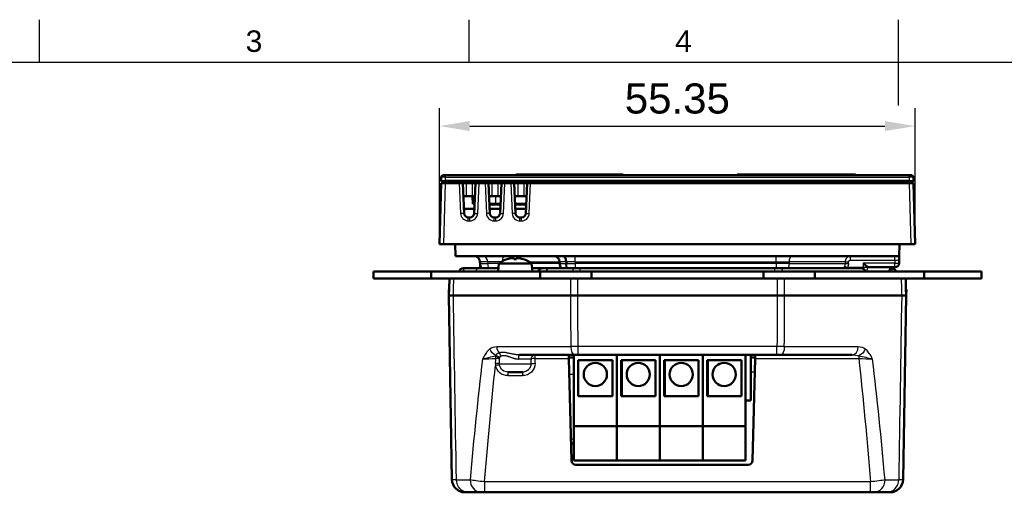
# Model space of a CAD drawing. Header units: millimetres. Extents: x 0 to 420, y 0 to 297.
# Tile 4 of 11: x 113 to 227, y 237 to 292. Entities that reach past the tile are written whole.
import ezdxf
from ezdxf.enums import TextEntityAlignment as Align

# ---------------------------------------------------------------- set-up
doc = ezdxf.new("R2010")
doc.units = ezdxf.units.MM
doc.header["$LTSCALE"] = 0.75
for name, color, linetype, lineweight in [('BORDER', 7, 'Continuous', 25), ('FD_Dimensions', 7, 'Continuous', 25), ('Visible', 7, 'Continuous', 50), ('Visible Narrow', 7, 'Continuous', 25)]:
    doc.layers.add(name, color=color, linetype=linetype, lineweight=lineweight)
doc.styles.add('FusionTitle', font='arial.ttf')
doc.styles.get("Standard").update_dxf_attribs({"font": 'arial.ttf'})
doc.dimstyles.new('Dim-ISO-25', dxfattribs={"dimtxt": 3.5, "dimasz": 3.5, "dimexe": 2.1, "dimexo": 2.1, "dimgap": 1.4, "dimtad": 1, "dimzin": 12, "dimdsep": 46, "dimtxsty": 'Standard', "dimcen": 0, "dimazin": 3, "dimtp": 0.1, "dimtm": 0.1, "dimtfac": 0.714286, "dimtmove": 0, "dimatfit": 3, "dimfxl": 1, "dimtzin": 12, "dimarcsym": 0})

# ---------------------------------------------------------------- blocks, each defined once
blk = doc.blocks.new('ISO_A3_SHEET')
at = {"layer": 'BORDER'}
for p, q in [((115, 292), (115, 287)), ((165, 292), (165, 287)), ((215, 292), (215, 282)), ((410, 287), (20, 287))]:
    blk.add_line(p, q, dxfattribs=at)
at = {"layer": 'BORDER', "style": 'FusionTitle'}
for s, p in [('3', (140, 289.5)), ('4', (190, 289.5))]:
    blk.add_text(s, height=2.5, dxfattribs=at).set_placement(p, align=Align.MIDDLE)
blk = doc.blocks.new('*D14')
at = {"layer": 'Defpoints', "color": 0, "transparency": 16777216}
for p in [(216.964662, 279.610899), (161.616822, 265.865791), (216.964662, 265.865791)]:
    blk.add_point(p, dxfattribs=at)
at = {"layer": 'FD_Dimensions', "color": 0, "lineweight": -2, "transparency": 16777216}
for p, q in [((161.616822, 267.965791), (161.616822, 281.710899)), ((216.964662, 267.965791), (216.964662, 281.710899)), ((165.116822, 279.610899), (213.464662, 279.610899))]:
    blk.add_line(p, q, dxfattribs=at)
at = {"layer": 'FD_Dimensions', "color": 0, "transparency": 16777216}
for points in [[(165.116822, 280.194233), (165.116822, 279.027566), (161.616822, 279.610899)], [(213.464662, 280.194233), (213.464662, 279.027566), (216.964662, 279.610899)]]:
    blk.add_solid(points, dxfattribs=at)
at = {"layer": 'FD_Dimensions', "color": 0, "transparency": 16777216, "insert": (189.290742, 282.799098), "char_height": 3.5, "attachment_point": 5}
blk.add_mtext('55.35', dxfattribs=at)

msp = doc.modelspace()

# ---------------------------------------------------------------- linework, layer by layer
at = {"layer": 'Visible', "extrusion": (0, 1, 2.967e-13)}
for p, q in [((170.5, 273.977), (182.975, 273.977)), ((170.5, 273.877), (170.5, 273.977)), ((182.975, 273.877), (182.975, 273.977)), ((196.238, 273.977), (208.712, 273.977)), ((196.238, 273.877), (196.238, 273.977)), ((208.712, 273.877), (208.712, 273.977)), ((208.712, 273.977), (208.817, 273.977)), ((208.817, 273.977), (209.018, 273.977)), ((208.817, 273.877), (208.817, 273.977)), ((209.018, 273.977), (209.22, 273.977)), ((209.018, 273.877), (209.018, 273.977)), ((209.22, 273.977), (209.407, 273.977)), ((209.22, 273.877), (209.22, 273.977)), ((209.407, 273.977), (209.577, 273.977)), ((209.407, 273.877), (209.407, 273.977)), ((209.577, 273.877), (209.577, 273.977)), ((209.577, 273.977), (209.725, 273.977)), ((209.725, 273.977), (209.847, 273.977)), ((209.725, 273.877), (209.725, 273.977)), ((209.847, 273.977), (209.94, 273.977)), ((209.847, 273.877), (209.847, 273.977)), ((209.94, 273.977), (209.998, 273.977)), ((209.94, 273.877), (209.94, 273.977)), ((209.998, 273.977), (210.018, 273.977)), ((209.998, 273.877), (209.998, 273.977)), ((210.018, 273.877), (210.018, 273.977)), ((161.803, 272.966), (161.617, 265.866)), ((161.791, 273.067), (162.291, 273.067)), ((161.791, 273.066), (161.791, 273.067)), ((162.291, 273.066), (161.791, 273.066)), ((161.803, 273.677), (161.803, 273.277)), ((161.803, 272.966), (162.303, 272.966)), ((162.003, 273.877), (162.303, 273.877)), ((162.303, 273.077), (162.003, 273.077)), ((162.291, 273.067), (216.291, 273.067)), ((216.291, 273.066), (162.291, 273.066)), ((216.279, 273.877), (162.303, 273.877)), ((162.303, 273.077), (216.279, 273.077)), ((163.903, 272.966), (162.303, 272.966)), ((163.903, 272.966), (164.303, 272.966)), ((164.457, 269.444), (164.303, 272.966)), ((164.303, 272.966), (164.703, 272.966)), ((164.703, 272.966), (165.403, 272.966)), ((165.403, 272.966), (165.803, 272.966)), ((165.803, 272.966), (165.649, 269.444)), ((165.803, 272.966), (166.203, 272.966)), ((166.903, 272.966), (166.203, 272.966)), ((166.903, 272.966), (167.303, 272.966)), ((167.457, 269.444), (167.303, 272.966)), ((167.303, 272.966), (167.703, 272.966)), ((167.703, 272.966), (168.403, 272.966)), ((168.403, 272.966), (168.803, 272.966)), ((168.803, 272.966), (168.649, 269.444)), ((168.803, 272.966), (169.203, 272.966)), ((169.903, 272.966), (169.203, 272.966)), ((169.903, 272.966), (170.303, 272.966)), ((170.457, 269.444), (170.303, 272.966)), ((170.303, 272.966), (170.703, 272.966)), ((170.703, 272.966), (171.403, 272.966)), ((171.403, 272.966), (171.803, 272.966)), ((171.803, 272.966), (171.649, 269.444)), ((171.803, 272.966), (172.203, 272.966)), ((216.279, 272.966), (172.203, 272.966)), ((216.279, 273.877), (216.579, 273.877)), ((216.579, 273.077), (216.279, 273.077)), ((216.279, 272.966), (216.779, 272.966)), ((216.291, 273.067), (216.791, 273.067)), ((216.791, 273.066), (216.291, 273.066)), ((216.779, 273.277), (216.779, 273.677)), ((216.965, 265.866), (216.779, 272.966)), ((216.791, 273.066), (216.791, 273.067)), ((164.703, 271.466), (164.557, 271.466)), ((165.403, 271.466), (164.703, 271.466)), ((165.549, 271.466), (165.403, 271.466)), ((165.437, 271.466), (165.477, 270.566)), ((165.698, 270.566), (165.477, 270.566)), ((168.103, 270.566), (167.408, 270.566)), ((167.703, 271.466), (167.557, 271.466)), ((168.403, 271.466), (167.703, 271.466)), ((168.103, 270.566), (168.698, 270.566)), ((168.549, 271.466), (168.403, 271.466)), ((170.408, 270.566), (171.698, 270.566)), ((170.703, 271.466), (170.557, 271.466)), ((171.403, 271.466), (170.703, 271.466)), ((170.913, 270.466), (170.909, 270.566)), ((171.549, 271.466), (171.403, 271.466)), ((171.542, 270.466), (171.542, 270.566)), ((171.692, 270.566), (171.692, 270.466)), ((164.434, 269.966), (165.672, 269.966)), ((168.094, 270.466), (167.412, 270.466)), ((167.434, 269.966), (168.672, 269.966)), ((167.954, 270.382), (167.854, 270.466)), ((167.954, 270.382), (168.054, 270.466)), ((168.694, 270.466), (168.094, 270.466)), ((168.454, 270.382), (168.354, 270.466)), ((168.454, 270.382), (168.554, 270.466)), ((170.913, 270.466), (170.412, 270.466)), ((170.454, 270.382), (170.414, 270.416)), ((170.434, 269.966), (171.672, 269.966)), ((170.454, 270.382), (170.554, 270.466)), ((170.954, 270.382), (170.854, 270.466)), ((171.542, 270.466), (170.913, 270.466)), ((170.954, 270.382), (171.054, 270.466)), ((171.454, 270.382), (171.354, 270.466)), ((171.454, 270.382), (171.554, 270.466)), ((171.542, 270.466), (171.692, 270.466)), ((171.694, 270.466), (171.692, 270.466)), ((165.149, 268.966), (164.956, 268.966)), ((168.149, 268.966), (167.956, 268.966)), ((171.149, 268.966), (170.956, 268.966)), ((162.117, 265.866), (161.617, 265.866)), ((162.117, 265.866), (216.465, 265.866)), ((163.455, 264.466), (163.418, 265.866)), ((215.127, 264.466), (215.163, 265.866)), ((216.965, 265.866), (216.465, 265.866)), ((215.127, 264.466), (163.455, 264.466)), ((166.31, 263.796), (166.318, 263.613)), ((169.496, 264.124), (169.494, 264.124)), ((170.557, 264.124), (170.27, 264.124)), ((171.333, 264.124), (171.331, 264.124)), ((175.593, 263.613), (175.585, 263.796)), ((209.066, 264.314), (209.066, 264.314)), ((215.105, 263.653), (215.114, 263.979)), ((215.114, 263.979), (215.127, 264.466)), ((160.614, 262.662), (153.914, 262.662)), ((153.914, 261.862), (153.914, 262.662)), ((173.314, 262.662), (160.614, 262.662)), ((160.614, 261.862), (160.614, 262.662)), ((164.379, 263.062), (164.733, 263.062)), ((164.733, 263.062), (166.237, 263.062)), ((168.285, 263.062), (166.237, 263.062)), ((166.318, 263.613), (166.343, 263.062)), ((168.449, 263.062), (168.285, 263.062)), ((168.498, 263.625), (168.414, 262.662)), ((168.498, 263.625), (172.329, 263.625)), ((172.329, 263.625), (172.414, 262.662)), ((173.611, 263.062), (172.379, 263.062)), ((173.314, 262.662), (179.314, 262.662)), ((173.314, 261.862), (173.314, 262.662)), ((174.292, 263.062), (173.611, 263.062)), ((174.292, 263.062), (177.319, 263.062)), ((177.972, 263.062), (177.319, 263.062)), ((200.655, 263.062), (177.972, 263.062)), ((179.314, 262.662), (179.314, 261.862)), ((199.314, 262.662), (179.314, 262.662)), ((199.314, 262.662), (205.314, 262.662)), ((199.314, 261.862), (199.314, 262.662)), ((201.308, 263.062), (200.655, 263.062)), ((201.308, 263.062), (210.694, 263.062)), ((205.314, 262.662), (205.314, 261.862)), ((218.014, 262.662), (205.314, 262.662)), ((211.622, 263.166), (214.605, 263.166)), ((214.249, 263.062), (214.085, 263.062)), ((214.092, 263.135), (214.094, 263.166)), ((218.014, 261.862), (218.014, 262.662)), ((224.714, 262.662), (218.014, 262.662)), ((224.714, 261.862), (224.714, 262.662)), ((153.914, 261.862), (160.614, 261.862)), ((160.614, 261.862), (173.314, 261.862)), ((162.748, 261.862), (162.716, 260.662)), ((179.314, 261.862), (173.314, 261.862)), ((179.314, 261.862), (199.314, 261.862)), ((205.314, 261.862), (199.314, 261.862)), ((205.314, 261.862), (218.014, 261.862)), ((215.911, 260.662), (215.88, 261.862)), ((218.014, 261.862), (224.714, 261.862)), ((162.67, 260.562), (162.714, 260.562)), ((162.682, 259.862), (162.67, 260.562)), ((162.716, 260.662), (162.695, 259.862)), ((215.932, 259.862), (215.911, 260.662)), ((215.914, 260.562), (215.957, 260.562)), ((215.957, 260.562), (215.945, 259.862)), ((162.682, 259.862), (163.056, 238.435)), ((176.849, 259.862), (163.219, 259.862)), ((177.701, 259.862), (176.849, 259.862)), ((177.701, 259.862), (200.926, 259.862)), ((201.779, 259.862), (200.926, 259.862)), ((215.409, 259.862), (201.779, 259.862)), ((215.571, 238.435), (215.945, 259.862)), ((169.191, 252.904), (169.191, 252.903)), ((177.309, 252.962), (170.931, 252.962)), ((176.669, 252.548), (176.658, 252.962)), ((177.244, 252.662), (176.666, 252.662)), ((176.981, 240.648), (176.669, 252.548)), ((177.244, 252.973), (177.244, 252.973)), ((177.244, 244.662), (177.244, 252.962)), ((177.309, 252.962), (177.736, 252.962)), ((177.736, 252.962), (200.891, 252.962)), ((177.744, 252.362), (181.744, 252.362)), ((177.744, 248.162), (177.744, 252.362)), ((181.744, 252.362), (181.744, 248.162)), ((182.244, 244.662), (182.244, 252.962)), ((182.244, 244.662), (182.244, 252.962)), ((182.744, 252.362), (186.744, 252.362)), ((182.744, 248.162), (182.744, 252.362)), ((182.844, 252.362), (182.844, 248.162)), ((186.744, 252.362), (186.744, 248.162)), ((187.244, 244.662), (187.244, 252.962)), ((187.244, 244.662), (187.244, 252.962)), ((187.744, 252.362), (191.744, 252.362)), ((187.744, 248.162), (187.744, 252.362)), ((187.844, 252.362), (187.844, 248.162)), ((191.744, 252.362), (191.744, 248.162)), ((192.244, 244.662), (192.244, 252.962)), ((192.244, 244.662), (192.244, 252.962)), ((192.744, 252.362), (196.744, 252.362)), ((192.744, 248.162), (192.744, 252.362)), ((192.844, 252.362), (192.844, 248.162)), ((196.744, 252.362), (196.744, 248.162)), ((197.244, 244.662), (197.244, 252.962)), ((197.844, 252.962), (197.844, 247.662)), ((198.361, 252.662), (197.844, 252.662)), ((198.358, 252.548), (198.047, 240.648)), ((198.369, 252.962), (198.358, 252.548)), ((201.319, 252.962), (200.891, 252.962)), ((209.636, 252.962), (201.319, 252.962)), ((171.261, 250.962), (169.567, 250.962)), ((181.744, 248.162), (177.744, 248.162)), ((186.744, 248.162), (182.744, 248.162)), ((191.744, 248.162), (187.744, 248.162)), ((196.744, 248.162), (192.744, 248.162)), ((197.244, 247.662), (197.844, 247.662)), ((177.244, 240.662), (177.244, 244.662)), ((177.244, 244.662), (182.244, 244.662)), ((182.244, 240.662), (182.244, 244.662)), ((182.244, 244.662), (187.244, 244.662)), ((182.244, 244.662), (182.244, 240.662)), ((187.244, 240.662), (187.244, 244.662)), ((187.244, 244.662), (192.244, 244.662)), ((187.244, 244.662), (187.244, 240.662)), ((192.244, 240.662), (192.244, 244.662)), ((192.244, 244.662), (197.244, 244.662)), ((192.244, 244.662), (192.244, 240.662)), ((197.244, 244.662), (197.244, 240.662)), ((176.928, 242.662), (177.244, 242.662)), ((182.244, 240.662), (177.244, 240.662)), ((197.547, 240.162), (177.48, 240.162)), ((187.244, 240.662), (182.244, 240.662)), ((192.244, 240.662), (187.244, 240.662)), ((197.244, 240.662), (192.244, 240.662)), ((164.556, 236.962), (164.913, 236.962)), ((166.423, 236.962), (164.913, 236.962)), ((166.85, 236.962), (166.423, 236.962)), ((166.85, 236.962), (211.778, 236.962)), ((212.205, 236.962), (211.778, 236.962)), ((213.715, 236.962), (212.205, 236.962)), ((213.715, 236.962), (214.071, 236.962))]:
    msp.add_line(p, q, dxfattribs=at)
at = {"layer": 'Visible', "extrusion": (1e-16, 0, -1)}
for centre in [(-179.744, 250.688), (-184.744, 250.688), (-189.744, 250.688), (-194.744, 250.688)]:
    msp.add_circle(centre, 1.351, dxfattribs=at)
at = {"layer": 'Visible'}
for centre, radius, start, end in [((162.003, 273.677), 0.2, 90, 180), ((216.579, 273.677), 0.2, 0, 90), ((216.579, 273.277), 0.2, 270, 0), ((165.611, 263.766), 0.7, 2.5, 90), ((164.379, 262.562), 0.5, 90, 168.46304), ((214.249, 262.562), 0.5, 11.53696, 90), ((177.48, 240.662), 0.5, 181.5, 270), ((197.547, 240.662), 0.5, 270, 358.5), ((214.071, 238.462), 1.5, 270, 359)]:
    msp.add_arc(centre, radius, start, end, dxfattribs=at)
at = {"layer": 'Visible', "extrusion": (1e-16, 0, -1)}
for centre, radius, start, end in [((-162.003, 273.277), 0.2, 270, 0), ((-164.657, 271.066), 0.4, 44.90433, 90), ((-164.956, 269.466), 0.5, 270, 357.5), ((-165.149, 269.466), 0.5, 182.5, 270), ((-167.956, 269.466), 0.5, 270, 357.5), ((-168.149, 269.466), 0.5, 182.5, 270), ((-170.956, 269.466), 0.5, 270, 357.5), ((-171.149, 269.466), 0.5, 182.5, 270), ((-170.414, 261.062), 3.2, 53.22558, 72.9579), ((-169.494, 264.062), 0.062, 72.9579, 90), ((-171.333, 264.062), 0.062, 90, 107.0421), ((-170.414, 261.062), 3.2, 107.0421, 126.77442), ((-174.886, 263.766), 0.7, 90, 177.5), ((-214.605, 263.666), 0.5, 181.5, 270), ((-167.517, 263.666), 1.2, 329.76387, 357.5), ((-173.611, 262.561), 0.5, 11.54401, 89.99196), ((-176.792, 263.666), 1.2, 329.76387, 357.5), ((-210.694, 262.562), 0.5, 90, 168.46304), ((-214.444, 267.515), 5.236, 304.78089, 312.32815), ((-213.393, 263.166), 0.7, 182.5, 226.08725), ((-164.556, 238.462), 1.5, 270, 359)]:
    msp.add_arc(centre, radius, start, end, dxfattribs=at)
for centre, major_axis, ratio, start_param, end_param in [((170.415, 261.071), (-3.154, 0.532), 0.9960862, 1.10973, 1.3133632), ((170.524, 261.071), (-0.279, 3.186), 0.0147005, 0.0909782, 0.2946114), ((170.303, 261.071), (0.279, 3.186), 0.0147005, -0.2946114, -0.0909782), ((170.412, 261.071), (3.154, 0.532), 0.9960862, -1.3133632, -1.10973)]:
    msp.add_ellipse(centre, major_axis=major_axis, ratio=ratio, start_param=start_param, end_param=end_param, dxfattribs=at)
at = {"layer": 'Visible', "extrusion": (1e-16, -3e-16, -1)}
for centre, major_axis, start_param, end_param in [((170.122, 264.232), (0.129, 0.012), -1.539763, -0.0141947), ((170.706, 264.232), (-0.129, 0.012), 0.0141944, 1.5397627)]:
    msp.add_ellipse(centre, major_axis=major_axis, ratio=0.0908448, start_param=start_param, end_param=end_param, dxfattribs=at)
at = {"layer": 'Visible'}
for points, knots in [([(164.557, 271.466), (164.528, 271.466), (164.501, 271.465), (164.454, 271.459), (164.43, 271.453), (164.402, 271.435), (164.391, 271.424), (164.378, 271.394), (164.375, 271.377), (164.374, 271.349), (164.374, 271.339), (164.374, 271.329)], [0.173258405, 0.173258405, 0.173258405, 0.173258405, 0.182391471, 0.182391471, 0.192359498, 0.192359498, 0.200447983, 0.200447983, 0.208536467, 0.208536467, 0.212555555, 0.212555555, 0.212555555, 0.212555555]), ([(165.731, 271.329), (165.732, 271.339), (165.732, 271.349), (165.73, 271.377), (165.727, 271.394), (165.714, 271.424), (165.704, 271.435), (165.676, 271.453), (165.651, 271.459), (165.604, 271.465), (165.578, 271.466), (165.549, 271.466)], [0.105148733, 0.105148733, 0.105148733, 0.105148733, 0.10916782, 0.10916782, 0.117256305, 0.117256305, 0.12534479, 0.12534479, 0.135312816, 0.135312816, 0.144445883, 0.144445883, 0.144445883, 0.144445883]), ([(167.557, 271.466), (167.528, 271.466), (167.501, 271.465), (167.454, 271.459), (167.43, 271.453), (167.402, 271.435), (167.391, 271.424), (167.378, 271.394), (167.375, 271.377), (167.374, 271.349), (167.374, 271.339), (167.374, 271.329)], [0.173258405, 0.173258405, 0.173258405, 0.173258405, 0.182391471, 0.182391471, 0.192359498, 0.192359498, 0.200447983, 0.200447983, 0.208536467, 0.208536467, 0.212555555, 0.212555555, 0.212555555, 0.212555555]), ([(168.731, 271.329), (168.732, 271.339), (168.732, 271.349), (168.73, 271.377), (168.727, 271.394), (168.714, 271.424), (168.704, 271.435), (168.676, 271.453), (168.651, 271.459), (168.604, 271.465), (168.578, 271.466), (168.549, 271.466)], [0.105148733, 0.105148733, 0.105148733, 0.105148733, 0.10916782, 0.10916782, 0.117256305, 0.117256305, 0.12534479, 0.12534479, 0.135312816, 0.135312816, 0.144445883, 0.144445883, 0.144445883, 0.144445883]), ([(170.557, 271.466), (170.528, 271.466), (170.501, 271.465), (170.454, 271.459), (170.43, 271.453), (170.402, 271.435), (170.391, 271.424), (170.378, 271.394), (170.375, 271.377), (170.374, 271.349), (170.374, 271.339), (170.374, 271.329)], [0.173258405, 0.173258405, 0.173258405, 0.173258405, 0.182391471, 0.182391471, 0.192359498, 0.192359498, 0.200447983, 0.200447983, 0.208536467, 0.208536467, 0.212555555, 0.212555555, 0.212555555, 0.212555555]), ([(171.731, 271.329), (171.732, 271.339), (171.732, 271.349), (171.73, 271.377), (171.727, 271.394), (171.714, 271.424), (171.704, 271.435), (171.676, 271.453), (171.651, 271.459), (171.604, 271.465), (171.578, 271.466), (171.549, 271.466)], [0.105148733, 0.105148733, 0.105148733, 0.105148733, 0.10916782, 0.10916782, 0.117256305, 0.117256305, 0.12534479, 0.12534479, 0.135312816, 0.135312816, 0.144445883, 0.144445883, 0.144445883, 0.144445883]), ([(211.622, 263.166), (211.576, 263.166), (211.527, 263.177), (211.473, 263.206), (211.465, 263.21), (211.458, 263.215)], [0.086416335, 0.086416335, 0.086416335, 0.086416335, 0.108928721, 0.108928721, 0.11270773, 0.11270773, 0.11270773, 0.11270773]), ([(163.219, 259.862), (163.152, 259.862), (163.091, 259.862), (163.037, 259.862), (162.982, 259.862), (162.933, 259.862), (162.891, 259.862), (162.88, 259.862), (162.87, 259.862), (162.86, 259.862), (162.845, 259.862), (162.831, 259.862), (162.818, 259.862), (162.784, 259.862), (162.756, 259.862), (162.735, 259.862), (162.713, 259.862), (162.698, 259.862), (162.69, 259.862), (162.685, 259.862), (162.682, 259.862), (162.682, 259.862)], [0, 0, 0, 0, 0.04443859, 0.04443859, 0.04443859, 0.08893574, 0.08893574, 0.08893574, 0.10031032, 0.10031032, 0.10031032, 0.11701553, 0.11701553, 0.11701553, 0.16148868, 0.16148868, 0.16148868, 0.2059704, 0.2059704, 0.2059704, 0.23403706, 0.23403706, 0.23403706, 0.23403706]), ([(215.945, 259.862), (215.945, 259.862), (215.939, 259.862), (215.925, 259.862), (215.912, 259.862), (215.893, 259.862), (215.866, 259.862), (215.86, 259.862), (215.853, 259.862), (215.845, 259.862), (215.834, 259.862), (215.822, 259.862), (215.809, 259.862), (215.775, 259.862), (215.734, 259.862), (215.687, 259.862), (215.64, 259.862), (215.587, 259.862), (215.528, 259.862), (215.491, 259.862), (215.451, 259.862), (215.409, 259.862)], [0, 0, 0, 0, 0.04445036, 0.04445036, 0.04445036, 0.08894492, 0.08894492, 0.08894492, 0.10031636, 0.10031636, 0.10031636, 0.11702164, 0.11702164, 0.11702164, 0.1614984, 0.1614984, 0.1614984, 0.20596831, 0.20596831, 0.20596831, 0.23403774, 0.23403774, 0.23403774, 0.23403774])]:
    msp.add_open_spline(points, degree=3, knots=knots, dxfattribs=at)
at = {"layer": 'Visible Narrow', "extrusion": (0, 1, 2.967e-13)}
for p, q in [((162.303, 273.677), (161.803, 273.677)), ((161.803, 273.277), (162.303, 273.277)), ((162.117, 265.866), (162.303, 272.966)), ((162.291, 273.066), (162.291, 273.067)), ((162.303, 273.677), (162.303, 273.877)), ((162.303, 273.277), (162.303, 273.677)), ((162.303, 273.677), (216.279, 273.677)), ((162.303, 273.277), (162.303, 273.077)), ((216.279, 273.277), (162.303, 273.277)), ((163.903, 272.966), (164.057, 269.437)), ((164.703, 272.966), (164.703, 271.466)), ((165.403, 272.966), (165.403, 271.466)), ((166.049, 269.437), (166.203, 272.966)), ((166.903, 272.966), (167.057, 269.437)), ((167.703, 272.966), (167.703, 271.466)), ((168.403, 272.966), (168.403, 271.466)), ((169.049, 269.437), (169.203, 272.966)), ((169.903, 272.966), (170.057, 269.437)), ((170.703, 272.966), (170.703, 271.466)), ((171.403, 272.966), (171.403, 271.466)), ((172.049, 269.437), (172.203, 272.966)), ((216.279, 273.677), (216.279, 273.877)), ((216.279, 273.677), (216.279, 273.277)), ((216.779, 273.677), (216.279, 273.677)), ((216.279, 273.077), (216.279, 273.277)), ((216.279, 273.277), (216.779, 273.277)), ((216.279, 272.966), (216.465, 265.866)), ((216.291, 273.066), (216.291, 273.067)), ((168.094, 270.466), (168.099, 270.566)), ((168.103, 271.466), (168.103, 270.566)), ((164.956, 268.576), (164.956, 268.966)), ((164.956, 268.576), (165.149, 268.576)), ((165.149, 268.576), (165.149, 268.966)), ((167.956, 268.576), (167.956, 268.966)), ((167.956, 268.576), (168.149, 268.576)), ((168.149, 268.576), (168.149, 268.966)), ((170.956, 268.576), (170.956, 268.966)), ((170.956, 268.576), (171.149, 268.576)), ((171.149, 268.576), (171.149, 268.966)), ((167.227, 263.796), (166.31, 263.796)), ((168.752, 263.796), (167.227, 263.796)), ((167.227, 263.796), (167.234, 263.613)), ((169.487, 264.121), (169.476, 264.121)), ((170.557, 264.121), (170.271, 264.121)), ((171.352, 264.121), (171.341, 264.121)), ((172.075, 263.796), (175.585, 263.796)), ((176.313, 263.796), (175.585, 263.796)), ((176.407, 263.796), (176.313, 263.796)), ((176.313, 263.796), (176.317, 263.613)), ((177.395, 263.796), (176.407, 263.796)), ((176.407, 263.796), (176.411, 263.613)), ((177.395, 263.796), (177.395, 264.466)), ((177.395, 263.796), (200.814, 263.796)), ((177.395, 263.796), (177.395, 263.613)), ((200.814, 263.796), (200.814, 264.466)), ((200.814, 263.796), (200.814, 263.613)), ((202.33, 263.613), (202.334, 263.796)), ((208.828, 263.796), (202.334, 263.796)), ((208.828, 263.796), (208.824, 263.613)), ((209.206, 263.613), (209.21, 263.796)), ((209.464, 263.988), (209.464, 264.466)), ((209.464, 263.988), (214.614, 263.988)), ((214.614, 263.988), (214.605, 263.644)), ((214.614, 263.988), (214.614, 264.466)), ((166.318, 263.613), (167.234, 263.613)), ((175.593, 263.613), (172.33, 263.613)), ((175.593, 263.613), (176.317, 263.613)), ((176.317, 263.613), (176.411, 263.613)), ((176.411, 263.613), (177.395, 263.613)), ((200.814, 263.613), (177.395, 263.613)), ((177.395, 263.613), (177.395, 263.062)), ((177.972, 262.662), (177.972, 263.062)), ((200.655, 262.662), (200.655, 263.062)), ((200.814, 263.613), (200.814, 263.062)), ((202.33, 263.613), (208.824, 263.613)), ((210.908, 263.135), (209.105, 263.135)), ((210.919, 263.644), (210.908, 263.135)), ((210.908, 263.013), (210.908, 263.135)), ((214.605, 263.644), (210.919, 263.644)), ((211.456, 263.135), (211.458, 263.215)), ((211.456, 263.135), (214.092, 263.135)), ((214.249, 263.062), (214.249, 262.662)), ((214.605, 263.166), (214.605, 263.644)), ((163.25, 260.662), (163.277, 261.862)), ((176.862, 261.862), (176.852, 259.862)), ((177.704, 259.862), (177.716, 261.862)), ((200.911, 261.862), (200.923, 259.862)), ((201.776, 259.862), (201.765, 261.862)), ((215.35, 261.862), (215.377, 260.662)), ((163.232, 259.862), (163.25, 260.662)), ((215.377, 260.662), (215.395, 259.862)), ((168.268, 253.935), (176.881, 253.935)), ((177.736, 252.962), (177.736, 253.935)), ((200.891, 253.935), (177.736, 253.935)), ((200.891, 252.962), (200.891, 253.935)), ((201.746, 253.935), (210.36, 253.935)), ((172.255, 252.483), (170.822, 252.483)), ((172.745, 252.548), (172.745, 252.962)), ((172.745, 252.548), (176.669, 252.548)), ((177.06, 253.148), (177.06, 253.148)), ((198.358, 252.548), (210.424, 252.548)), ((201.568, 253.148), (201.568, 253.148)), ((210.424, 252.868), (210.424, 252.548)), ((168.583, 251.918), (172.245, 251.918)), ((169.567, 250.962), (169.567, 250.548)), ((169.567, 250.548), (171.261, 250.548)), ((171.261, 250.962), (171.261, 250.548)), ((176.717, 250.714), (177.244, 250.714)), ((197.844, 251.009), (198.318, 251.009)), ((177.244, 243.148), (176.915, 243.148)), ((176.971, 241.009), (177.244, 241.009)), ((163.566, 238.422), (165.159, 238.422)), ((211.778, 238.201), (166.85, 238.201)), ((166.85, 238.201), (166.85, 236.962)), ((211.778, 236.962), (211.778, 238.201)), ((213.468, 238.422), (215.061, 238.422))]:
    msp.add_line(p, q, dxfattribs=at)
at = {"layer": 'Visible Narrow'}
for centre, start, end in [((164.956, 269.476), 182.5, 270), ((165.149, 269.476), 270, 357.5), ((167.956, 269.476), 182.5, 270), ((168.149, 269.476), 270, 357.5), ((170.956, 269.476), 182.5, 270), ((171.149, 269.476), 270, 357.5)]:
    msp.add_arc(centre, 0.9, start, end, dxfattribs=at)
at = {"layer": 'Visible Narrow', "extrusion": (1e-16, 0, -1)}
for centre, radius, start, end in [((-169.485, 263.747), 3.169, 347.50457, 357.5808), ((-203.702, 265.628), 5.565, 205.00876, 207.47), ((-207.89, 263.642), 1.317, 181.22774, 202.61478), ((-168.25, 252.657), 1.279, 51.34699, 90.7869), ((-210.375, 252.651), 1.284, 89.31018, 128.56627), ((-171.919, 234.178), 19.054, 73.79039, 78.43105), ((-168.935, 218.854), 33.702, 86.02755, 88.5909), ((-209.675, 249.914), 3.047, 89.26926, 104.23043), ((-206.445, 232.986), 20.275, 101.31615, 105.98328), ((-209.657, 218.208), 34.349, 91.28008, 93.95781), ((-169.556, 252.018), 1.469, 269.56982, 348.6906), ((-169.557, 251.938), 0.976, 269.4208, 348.83109), ((-171.274, 252.014), 1.465, 181.21402, 270.50797), ((-163.488, 245.432), 7.01, 269.36451, 273.53479), ((-215.18, 243.813), 5.392, 265.84182, 271.2646)]:
    msp.add_arc(centre, radius, start, end, dxfattribs=at)
at = {"layer": 'Visible Narrow'}
for centre, major_axis, ratio, start_param, end_param in [((164.057, 269.427), (0.4, 0.017), 0.0261521, 0, 1.5696545), ((167.057, 269.427), (0.4, 0.017), 0.0261521, 0, 1.5696545), ((170.057, 269.427), (0.4, 0.017), 0.0261521, 0, 1.5696545), ((166.589, 263.766), (0, 0.7), 0.9125472, -1.5271631, 0), ((175.959, 263.766), (0, 0.7), 0.5053601, -1.5271631, 0), ((176.056, 263.766), (0, 0.7), 0.5017136, -1.5271631, 0), ((214.605, 263.666), (-0.5, 0.013), 0.0436045, 1.5719381, 3.1415927), ((164.733, 262.562), (0, 0.5), 0.8927013, 0, 1.3694384), ((166.237, 262.562), (0, 0.5), 0.8380709, 0, 1.3694384), ((174.292, 262.562), (0, 0.5), 0.5455614, 0, 1.3694384), ((177.319, 262.562), (0, 0.5), 0.4356015, 0, 1.3694384), ((201.717, 263.666), (0, 1.2), 0.5118115, 4.184669, 4.6687557), ((210.908, 263.166), (0, 0.7), 0.7839519, 3.9080146, 4.6687557), ((168.991, 253.962), (0, 1), 0.7238194, 1.5969763, 2.4549556), ((177.309, 253.962), (0, 1), 0.4275805, 1.5969763, 3.1415927), ((209.636, 253.962), (0, 1), 0.7238194, 3.1415927, 4.686209), ((183.141, 195.448), (2.901, 119.352), 0.1704977, 1.0767919, 1.2066061), ((259.366, 258.685), (35.079, 94.675), 0.889987, 1.9509455, 1.9566141), ((168.082, 252.462), (0.5, 0.005), 0.1681393, 0.2014363, 1.5210246), ((168.303, 252.801), (-0.22, 0.449), 0.8645097, 4.3564257, 5.2274348), ((172.745, 252.462), (-0.5, 0.004), 0.1736416, -1.5692671, -0.2029245), ((170.414, 253.252), (0, 13.664), 0.170836, 4.6193907, 4.6608823), ((195.487, 195.449), (-2.901, 119.351), 0.1704997, -1.2066185, -1.0768044), ((168.089, 251.896), (0.5, 0.008), 0.1711044, 0.1610576, 1.5468533), ((168.116, 251.643), (0.491, 0.095), 0.1705507, 0.1406863, 1.5376522), ((166.423, 238.462), (0, 1.5), 0.8424928, 1.5969763, 3.1415927), ((212.205, 238.462), (0, 1.5), 0.8424928, 3.1415927, 4.686209), ((213.715, 238.462), (0, 1.5), 0.8980638, 3.1415927, 4.686209)]:
    msp.add_ellipse(centre, major_axis=major_axis, ratio=ratio, start_param=start_param, end_param=end_param, dxfattribs=at)
at = {"layer": 'Visible Narrow', "extrusion": (1e-16, 0, -1)}
for centre, major_axis, ratio, start_param, end_param in [((166.049, 269.427), (-0.4, 0.017), 0.0261521, 0, 1.5696545), ((169.049, 269.427), (-0.4, 0.017), 0.0261521, 0, 1.5696545), ((172.049, 269.427), (-0.4, 0.017), 0.0261521, 0, 1.5696545), ((169.137, 263.766), (0, 0.7), 0.261857, -1.3613847, 0), ((202.692, 263.766), (0, 0.7), 0.5118115, -1.5271631, 0), ((209.21, 263.775), (-0.5, 0.01), 0.0436104, 0.7002421, 1.5699109), ((168.328, 263.666), (0, 1.2), 0.9125472, 4.184669, 4.6687557), ((168.285, 262.562), (0, 0.5), 0.5281211, 0, 0.6296005), ((176.923, 263.666), (0, 1.2), 0.5053601, 4.184669, 4.6687557), ((177.012, 263.666), (0, 1.2), 0.5017136, 4.184669, 4.6687557), ((201.308, 262.562), (0, 0.5), 0.4356015, 0, 1.3694384), ((204.828, 263.929), (-3.993, 0.378), 0.4440067, 3.1065502, 3.3001503), ((209.105, 263.113), (-0.462, 0.191), 0.0403219, 0.6575706, 1.5541448), ((209.206, 263.592), (-0.5, 0.01), 0.0436104, 0.7001002, 1.5699107), ((210.694, 262.562), (0, 0.5), 0.7764761, 0, 1.3694384), ((210.908, 263.166), (-0.7, 0.015), 0.0436097, 3.8113825, 4.711468), ((168.203, 253.681), (-0.643, 0.766), 0.6686037, 4.1300717, 5.1945418), ((201.319, 253.962), (0, 1), 0.4275805, 1.5969763, 3.1415927), ((210.424, 253.681), (0.643, 0.766), 0.6686037, 1.0886435, 2.2427916), ((168.082, 252.462), (-0.49, 0.098), 0.7654561, 1.4504993, 2.8300801), ((168.082, 252.462), (0, 0.5), 0.0487342, 0.6939623, 1.4015605), ((168.093, 252.511), (-0.485, 0.121), 0.7803077, 1.4530209, 2.7771348), ((271.269, 258.941), (38.532, 101.457), 0.938445, 4.3047659, 4.3100259), ((170.931, 252.462), (0, 0.5), 0.2173883, -1.5271631, 0), ((73.675, 252.265), (73.854, 66.517), 0.9819371, 0.7400373, 0.7457832), ((172.745, 252.462), (0, 0.5), 0.980068, -1.5271631, 0), ((194.768, 194.688), (-2.379, 119.731), 0.1599777, 1.069612, 1.2020378), ((183.858, 194.688), (2.379, 119.73), 0.1599744, -1.2020305, -1.077396), ((172.738, 251.896), (-0.5, 0.008), 0.1736268, 0.1613806, 1.5680299), ((164.913, 238.462), (0, 1.5), 0.8980638, 3.1415927, 4.686209)]:
    msp.add_ellipse(centre, major_axis=major_axis, ratio=ratio, start_param=start_param, end_param=end_param, dxfattribs=at)
at = {"layer": 'Visible Narrow', "extrusion": (1e-16, -3e-16, -1)}
msp.add_ellipse((214.613, 263.966), major_axis=(0.501, 0.013), ratio=0.043485, start_param=-1.5673728, end_param=0.0022817, dxfattribs=at)
at = {"layer": 'Visible Narrow', "extrusion": (1e-16, -4e-16, -1)}
msp.add_ellipse((166.841, 238.461), major_axis=(-1.995, 0.122), ratio=0.1295293, start_param=4.7003056, end_param=5.7073944, dxfattribs=at)
at = {"layer": 'Visible Narrow', "extrusion": (2e-16, 1e-16, -1)}
msp.add_ellipse((211.785, 238.461), major_axis=(1.996, 0.122), ratio=0.1295529, start_param=0.5757902, end_param=1.5825378, dxfattribs=at)
at = {"layer": 'Visible Narrow'}
for points, knots in [([(200.814, 263.796), (200.965, 263.796), (201.194, 263.796), (201.493, 263.796), (201.858, 263.796), (202.139, 263.796), (202.334, 263.796)], [0, 0, 0, 0, 0.05617125, 0.08425687, 0.11234249, 0.19659936, 0.19659936, 0.19659936, 0.19659936]), ([(209.464, 264.466), (209.428, 264.466), (209.391, 264.462), (209.323, 264.45), (209.292, 264.441), (209.247, 264.425), (209.233, 264.419), (209.197, 264.403), (209.174, 264.391), (209.136, 264.368), (209.12, 264.357), (209.083, 264.33), (209.063, 264.313), (209.028, 264.28), (209.014, 264.265), (208.983, 264.229), (208.967, 264.208), (208.938, 264.165), (208.925, 264.144), (208.904, 264.105), (208.896, 264.087), (208.885, 264.062), (208.882, 264.055), (208.871, 264.027), (208.863, 264.005), (208.856, 263.977), (208.854, 263.973), (208.848, 263.949), (208.843, 263.929), (208.836, 263.888), (208.833, 263.867), (208.83, 263.83), (208.829, 263.813), (208.828, 263.796)], [0, 0, 0, 0, 0.004379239, 0.004379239, 0.008262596, 0.008262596, 0.009982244, 0.009982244, 0.012863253, 0.012863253, 0.014973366, 0.014973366, 0.017856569, 0.017856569, 0.019964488, 0.019964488, 0.022627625, 0.022627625, 0.024955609, 0.024955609, 0.026786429, 0.026786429, 0.02745117, 0.02745117, 0.029537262, 0.029537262, 0.029946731, 0.029946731, 0.031726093, 0.031726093, 0.033501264, 0.033501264, 0.034937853, 0.034937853, 0.034937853, 0.034937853]), ([(209.21, 263.796), (209.21, 263.813), (209.215, 263.838), (209.229, 263.869), (209.247, 263.897), (209.276, 263.927), (209.318, 263.955), (209.38, 263.98), (209.43, 263.988), (209.464, 263.988)], [-0.034937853, -0.034937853, -0.034937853, -0.034937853, -0.029946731, -0.02745117, -0.024955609, -0.019964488, -0.014973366, -0.009982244, 0, 0, 0, 0]), ([(168.497, 263.613), (168.454, 263.613), (168.361, 263.613), (168.221, 263.613), (168.08, 263.613), (167.944, 263.613), (167.769, 263.613), (167.63, 263.613), (167.524, 263.613), (167.457, 263.613), (167.349, 263.613), (167.274, 263.613), (167.234, 263.613)], [-0.028868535, -0.028868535, -0.028868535, -0.028868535, -0.026524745, -0.02387227, -0.021219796, -0.018567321, -0.015914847, -0.010609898, -0.009283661, -0.007957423, -0.005304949, 0, 0, 0, 0]), ([(202.33, 263.613), (202.2, 263.613), (201.996, 263.613), (201.71, 263.613), (201.418, 263.613), (201.117, 263.613), (200.889, 263.613), (200.814, 263.613)], [-0.09448972, -0.09448972, -0.09448972, -0.09448972, -0.067492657, -0.053994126, -0.040495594, -0.013498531, 0, 0, 0, 0]), ([(167.452, 253.655), (167.382, 253.599), (167.282, 253.503), (167.158, 253.36), (167.04, 253.209), (166.902, 253.005), (166.749, 252.746), (166.651, 252.568), (166.602, 252.478), (166.601, 252.476), (166.6, 252.475)], [0, 0, 0, 0, 0.03542215, 0.05313323, 0.0708443, 0.10626645, 0.1416886, 0.17711075, 0.17711075, 0.17775188, 0.17775188, 0.17775188, 0.17775188]), ([(177.736, 253.935), (177.652, 253.935), (177.484, 253.935), (177.194, 253.935), (176.995, 253.935), (176.881, 253.935)], [-0.04407657, -0.04407657, -0.04407657, -0.04407657, -0.031483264, -0.018889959, 0, 0, 0, 0]), ([(201.746, 253.935), (201.632, 253.935), (201.433, 253.935), (201.144, 253.935), (200.975, 253.935), (200.891, 253.935)], [-0.04407657, -0.04407657, -0.04407657, -0.04407657, -0.025186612, -0.012593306, 0, 0, 0, 0]), ([(212.027, 252.475), (212.027, 252.476), (212.026, 252.478), (211.976, 252.568), (211.879, 252.746), (211.725, 253.005), (211.56, 253.249), (211.379, 253.472), (211.246, 253.599), (211.176, 253.655)], [-0.00064112, -0.00064112, -0.00064112, -0.00064112, 0, 0, 0.03542215, 0.0708443, 0.10626645, 0.1416886, 0.17711075, 0.17711075, 0.17711075, 0.17711075]), ([(168.532, 253.188), (168.49, 253.178), (168.408, 253.149), (168.313, 253.092), (168.24, 253.03), (168.186, 252.974), (168.149, 252.928), (168.13, 252.901)], [0, 0, 0, 0, 0.020052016, 0.040104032, 0.050130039, 0.060156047, 0.070182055, 0.070182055, 0.070182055, 0.070182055]), ([(170.931, 252.962), (170.871, 252.962), (170.749, 252.966), (170.561, 252.985), (170.371, 253.014), (170.121, 253.059), (169.87, 253.113), (169.625, 253.165), (169.446, 253.2), (169.27, 253.227), (169.043, 253.25), (168.835, 253.247), (168.652, 253.219), (168.571, 253.199), (168.532, 253.188)], [0, 0, 0, 0, 0.02241283, 0.04482566, 0.06723849, 0.08965132, 0.13447698, 0.1568898, 0.17930263, 0.20171546, 0.22412829, 0.26895395, 0.29136678, 0.31377961, 0.31377961, 0.31377961, 0.31377961]), ([(168.58, 252.533), (168.584, 252.553), (168.592, 252.591), (168.609, 252.643), (168.635, 252.705), (168.677, 252.77), (168.72, 252.808), (168.744, 252.823)], [-0.070182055, -0.070182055, -0.070182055, -0.070182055, -0.060156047, -0.050130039, -0.040104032, -0.020052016, 0, 0, 0, 0]), ([(168.744, 252.823), (168.767, 252.838), (168.793, 252.852), (168.824, 252.865), (168.828, 252.866), (168.854, 252.877), (168.877, 252.885), (168.913, 252.894), (168.924, 252.896), (168.985, 252.909), (169.04, 252.913), (169.125, 252.91), (169.153, 252.908), (169.213, 252.901), (169.246, 252.895), (169.294, 252.886), (169.308, 252.883), (169.371, 252.868), (169.421, 252.854), (169.509, 252.827), (169.547, 252.815), (169.599, 252.797), (169.613, 252.792), (169.679, 252.769), (169.733, 252.75), (169.853, 252.707), (169.919, 252.683), (170.032, 252.644), (170.077, 252.629), (170.165, 252.601), (170.206, 252.588), (170.264, 252.572), (170.28, 252.567), (170.345, 252.55), (170.394, 252.538), (170.453, 252.525), (170.462, 252.523), (170.518, 252.512), (170.564, 252.504), (170.623, 252.496), (170.635, 252.495), (170.697, 252.488), (170.747, 252.484), (170.805, 252.483), (170.813, 252.483), (170.822, 252.483)], [-0.31377961, -0.31377961, -0.31377961, -0.31377961, -0.29382299, -0.29382299, -0.29136678, -0.29136678, -0.27566136, -0.27566136, -0.26895395, -0.26895395, -0.23825003, -0.23825003, -0.22412829, -0.22412829, -0.20846796, -0.20846796, -0.20171546, -0.20171546, -0.17930263, -0.17930263, -0.16269488, -0.16269488, -0.1568898, -0.1568898, -0.13447698, -0.13447698, -0.10777869, -0.10777869, -0.08965132, -0.08965132, -0.07337677, -0.07337677, -0.06723849, -0.06723849, -0.0482981, -0.0482981, -0.04482566, -0.04482566, -0.0271001, -0.0271001, -0.02241283, -0.02241283, -0.00343372, -0.00343372, 0, 0, 0, 0])]:
    msp.add_open_spline(points, degree=3, knots=knots, dxfattribs=at)
for points in [[(209.051, 263.062), (209.07, 263.086), (209.088, 263.111), (209.105, 263.135)], [(176.849, 259.862), (176.86, 257.886), (176.87, 255.911), (176.881, 253.935)], [(177.736, 253.935), (177.725, 255.911), (177.713, 257.886), (177.701, 259.862)], [(200.926, 259.862), (200.914, 257.886), (200.903, 255.911), (200.891, 253.935)], [(201.746, 253.935), (201.757, 255.911), (201.768, 257.886), (201.779, 259.862)], [(168.13, 252.901), (168.118, 252.883), (168.108, 252.865), (168.097, 252.846)], [(168.572, 252.483), (168.574, 252.5), (168.577, 252.517), (168.58, 252.533)], [(168.1, 251.982), (168.099, 251.897), (168.105, 251.813), (168.116, 251.73)], [(168.6, 251.749), (168.589, 251.805), (168.583, 251.861), (168.583, 251.918)]]:
    msp.add_open_spline(points, degree=3, dxfattribs=at)
at = {"layer": 'Visible Narrow', "extrusion": (8.58418e-09, 1.39105e-10, -1)}
msp.add_open_spline([(163.566, 238.422), (163.451, 245.569), (163.335, 252.715), (163.219, 259.862)], degree=3, dxfattribs=at)
at = {"layer": 'Visible Narrow', "extrusion": (8.58418e-09, -1.39105e-10, 1)}
msp.add_open_spline([(215.409, 259.862), (215.293, 252.715), (215.177, 245.569), (215.061, 238.422)], degree=3, dxfattribs=at)
at = {"layer": 'Visible Narrow', "extrusion": (-1.3879e-12, 3.33e-12, -1)}
msp.add_open_spline([(172.245, 251.918), (172.245, 251.9), (172.242, 251.828), (172.225, 251.721), (172.189, 251.6), (172.132, 251.468), (172.058, 251.353), (171.974, 251.259), (171.921, 251.209), (171.83, 251.134), (171.72, 251.067), (171.586, 251.013), (171.444, 250.973), (171.334, 250.962), (171.261, 250.962)], degree=3, knots=[0, 0, 0, 0, 0.00816466, 0.03265863, 0.04898794, 0.06531725, 0.09797588, 0.11022286, 0.12246985, 0.1306345, 0.16329313, 0.17962244, 0.19595176, 0.22861038, 0.22861038, 0.22861038, 0.22861038], dxfattribs=at)

# ---------------------------------------------------------------- block references
at = {"layer": 'BORDER'}
msp.add_blockref('ISO_A3_SHEET', (0, 0), dxfattribs=at)

# ---------------------------------------------------------------- dimensions: what is measured, and where the dimension line sits
at = {"layer": 'FD_Dimensions'}
dim = msp.add_aligned_dim(p1=(161.617, 265.866), p2=(216.965, 265.866), distance=13.745, dimstyle='Dim-ISO-25', override={"dimlfac": 1, "dimclrd": 0, "dimclre": 0}, dxfattribs=at)
dim.commit()
dim.dimension.update_dxf_attribs({"geometry": '*D14', "text_midpoint": (189.291, 282.799)})

doc.saveas('drawing.dxf')
